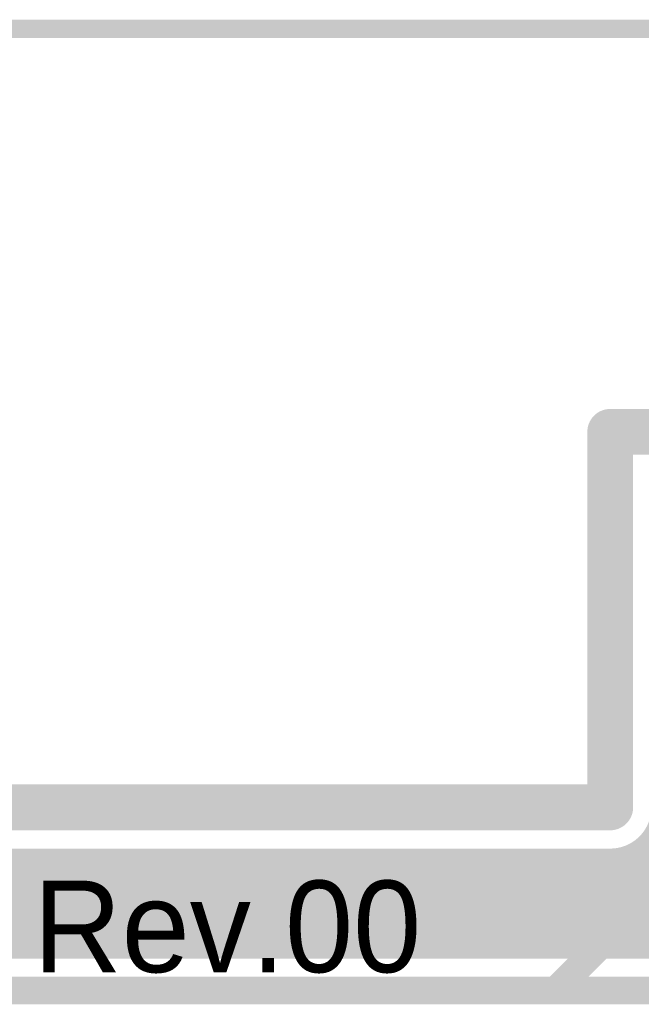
# Model space of a CAD drawing. Extents: x 7.17 to 14.1, y 4 to 11.75.
# Tile 190 of 219: x 11.15 to 11.49, y 8.54 to 9.08. Entities that reach past the tile are written whole.
import ezdxf

# ---------------------------------------------------------------- set-up
doc = ezdxf.new("R2010")
doc.units = 0
for name, color, linetype in [('BOTTOMLAYER', 5, 'CONTINUOUS'), ('KEEPOUTLAYER', 6, 'CONTINUOUS'), ('MECHANICAL2', 216, 'CONTINUOUS'), ('MECHANICAL3', 76, 'CONTINUOUS'), ('MULTILAYER', 9, 'CONTINUOUS'), ('TOPLAYER', 1, 'CONTINUOUS'), ('TOPOVERLAY', 2, 'CONTINUOUS')]:
    doc.layers.add(name, color=color, linetype=linetype)

msp = doc.modelspace()

# ---------------------------------------------------------------- linework, layer by layer
at = {"layer": 'BOTTOMLAYER'}
for points, const_width in [([(11.435289, 8.5715), (11.692289, 8.8285)], 0.008), ([(11.44236, 8.5715), (11.69936, 8.8285)], 0.008), ([(11.449432, 8.5715), (11.706432, 8.8285)], 0.008), ([(11.456503, 8.5715), (11.713503, 8.8285)], 0.008), ([(11.463574, 8.5715), (11.720574, 8.8285)], 0.008), ([(11.470645, 8.5715), (11.727645, 8.8285)], 0.008), ([(11.477716, 8.5715), (11.734716, 8.8285)], 0.008), ([(11.484787, 8.5715), (11.741787, 8.8285)], 0.008), ([(11.049489, 8.671726), (11.149715, 8.5715)], 0.008), ([(11.48724, 8.629957), (11.545697, 8.5715)], 0.008), ([(11.490697, 8.633571), (11.552768, 8.5715)], 0.008), ([(11.095877, 8.5715), (11.147877, 8.6235)], 0.008), ([(11.102948, 8.5715), (11.154948, 8.6235)], 0.008), ([(11.104155, 8.624131), (11.156786, 8.5715)], 0.008), ([(11.109904, 8.6235), (11.469904, 8.6235)], 0.008), ([(11.110019, 8.5715), (11.162019, 8.6235)], 0.008), ([(11.111857, 8.6235), (11.163857, 8.5715)], 0.008), ([(11.11709, 8.5715), (11.16909, 8.6235)], 0.008), ([(11.118929, 8.6235), (11.170929, 8.5715)], 0.008), ([(11.124161, 8.5715), (11.176161, 8.6235)], 0.008), ([(11.126, 8.6235), (11.178, 8.5715)], 0.008), ([(11.131232, 8.5715), (11.183232, 8.6235)], 0.008), ([(11.133071, 8.6235), (11.185071, 8.5715)], 0.008), ([(11.138303, 8.5715), (11.190303, 8.6235)], 0.008), ([(11.140142, 8.6235), (11.192142, 8.5715)], 0.008), ([(11.145374, 8.5715), (11.197374, 8.6235)], 0.008), ([(11.147213, 8.6235), (11.199213, 8.5715)], 0.008), ([(11.152445, 8.5715), (11.204445, 8.6235)], 0.008), ([(11.154284, 8.6235), (11.206284, 8.5715)], 0.008), ([(11.159517, 8.5715), (11.211517, 8.6235)], 0.008), ([(11.161355, 8.6235), (11.213355, 8.5715)], 0.008), ([(11.166588, 8.5715), (11.218588, 8.6235)], 0.008), ([(11.168426, 8.6235), (11.220426, 8.5715)], 0.008), ([(11.173659, 8.5715), (11.225659, 8.6235)], 0.008), ([(11.175497, 8.6235), (11.227497, 8.5715)], 0.008), ([(11.18073, 8.5715), (11.23273, 8.6235)], 0.008), ([(11.182568, 8.6235), (11.234568, 8.5715)], 0.008), ([(11.187801, 8.5715), (11.239801, 8.6235)], 0.008), ([(11.18964, 8.6235), (11.241639, 8.5715)], 0.008), ([(11.194872, 8.5715), (11.246872, 8.6235)], 0.008), ([(11.196711, 8.6235), (11.248711, 8.5715)], 0.008), ([(11.201943, 8.5715), (11.253943, 8.6235)], 0.008), ([(11.203782, 8.6235), (11.255782, 8.5715)], 0.008), ([(11.209014, 8.5715), (11.261014, 8.6235)], 0.008), ([(11.210853, 8.6235), (11.262853, 8.5715)], 0.008), ([(11.216085, 8.5715), (11.268085, 8.6235)], 0.008), ([(11.217924, 8.6235), (11.269924, 8.5715)], 0.008), ([(11.223156, 8.5715), (11.275156, 8.6235)], 0.008), ([(11.224995, 8.6235), (11.276995, 8.5715)], 0.008), ([(11.230227, 8.5715), (11.282227, 8.6235)], 0.008), ([(11.232066, 8.6235), (11.284066, 8.5715)], 0.008), ([(11.237299, 8.5715), (11.289299, 8.6235)], 0.008), ([(11.239137, 8.6235), (11.291137, 8.5715)], 0.008), ([(11.24437, 8.5715), (11.29637, 8.6235)], 0.008), ([(11.246208, 8.6235), (11.298208, 8.5715)], 0.008), ([(11.251441, 8.5715), (11.303441, 8.6235)], 0.008), ([(11.253279, 8.6235), (11.305279, 8.5715)], 0.008), ([(11.258512, 8.5715), (11.310512, 8.6235)], 0.008), ([(11.26035, 8.6235), (11.312351, 8.5715)], 0.008), ([(11.265583, 8.5715), (11.317583, 8.6235)], 0.008), ([(11.267422, 8.6235), (11.319422, 8.5715)], 0.008), ([(11.272654, 8.5715), (11.324654, 8.6235)], 0.008), ([(11.274493, 8.6235), (11.326493, 8.5715)], 0.008), ([(11.279725, 8.5715), (11.331725, 8.6235)], 0.008), ([(11.281564, 8.6235), (11.333564, 8.5715)], 0.008), ([(11.286796, 8.5715), (11.338796, 8.6235)], 0.008), ([(11.288635, 8.6235), (11.340635, 8.5715)], 0.008), ([(11.293867, 8.5715), (11.345867, 8.6235)], 0.008), ([(11.295706, 8.6235), (11.347706, 8.5715)], 0.008), ([(11.300939, 8.5715), (11.352939, 8.6235)], 0.008), ([(11.302777, 8.6235), (11.354777, 8.5715)], 0.008), ([(11.30801, 8.5715), (11.36001, 8.6235)], 0.008), ([(11.309848, 8.6235), (11.361848, 8.5715)], 0.008), ([(11.315081, 8.5715), (11.367081, 8.6235)], 0.008), ([(11.316919, 8.6235), (11.368919, 8.5715)], 0.008), ([(11.322152, 8.5715), (11.374152, 8.6235)], 0.008), ([(11.32399, 8.6235), (11.37599, 8.5715)], 0.008), ([(11.329223, 8.5715), (11.381223, 8.6235)], 0.008), ([(11.331062, 8.6235), (11.383062, 8.5715)], 0.008), ([(11.336294, 8.5715), (11.388294, 8.6235)], 0.008), ([(11.338133, 8.6235), (11.390133, 8.5715)], 0.008), ([(11.343365, 8.5715), (11.395365, 8.6235)], 0.008), ([(11.345204, 8.6235), (11.397204, 8.5715)], 0.008), ([(11.350436, 8.5715), (11.402436, 8.6235)], 0.008), ([(11.352275, 8.6235), (11.404275, 8.5715)], 0.008), ([(11.357507, 8.5715), (11.409507, 8.6235)], 0.008), ([(11.359346, 8.6235), (11.411346, 8.5715)], 0.008), ([(11.364578, 8.5715), (11.416578, 8.6235)], 0.008), ([(11.366417, 8.6235), (11.418417, 8.5715)], 0.008), ([(11.37165, 8.5715), (11.423649, 8.6235)], 0.008), ([(11.373488, 8.6235), (11.425488, 8.5715)], 0.008), ([(11.378721, 8.5715), (11.430721, 8.6235)], 0.008), ([(11.380559, 8.6235), (11.432559, 8.5715)], 0.008), ([(11.385792, 8.5715), (11.437792, 8.6235)], 0.008), ([(11.38763, 8.6235), (11.43963, 8.5715)], 0.008), ([(11.392863, 8.5715), (11.444863, 8.6235)], 0.008), ([(11.394701, 8.6235), (11.446701, 8.5715)], 0.008), ([(11.399934, 8.5715), (11.451934, 8.6235)], 0.008), ([(11.401772, 8.6235), (11.453772, 8.5715)], 0.008), ([(11.407005, 8.5715), (11.459005, 8.6235)], 0.008), ([(11.408844, 8.6235), (11.460844, 8.5715)], 0.008), ([(11.414076, 8.5715), (11.466076, 8.6235)], 0.008), ([(11.415915, 8.6235), (11.467915, 8.5715)], 0.008), ([(11.421147, 8.5715), (11.473376, 8.623728)], 0.008), ([(11.422986, 8.6235), (11.474986, 8.5715)], 0.008), ([(11.428218, 8.5715), (11.484804, 8.628085)], 0.008), ([(11.430057, 8.6235), (11.482057, 8.5715)], 0.008), ([(11.437128, 8.6235), (11.489128, 8.5715)], 0.008), ([(11.444199, 8.6235), (11.496199, 8.5715)], 0.008), ([(11.45127, 8.6235), (11.50327, 8.5715)], 0.008), ([(11.458341, 8.6235), (11.510341, 8.5715)], 0.008), ([(11.465412, 8.6235), (11.517412, 8.5715)], 0.008), ([(11.472369, 8.623615), (11.524484, 8.5715)], 0.008), ([(11.478217, 8.624838), (11.531555, 8.5715)], 0.008), ([(11.483104, 8.627022), (11.538626, 8.5715)], 0.008), ([(10.65681, 8.5715), (11.728998, 8.5715)], 0.008), ([(10.647904, 8.55), (11.737904, 8.55)], 0.015)]:
    msp.add_lwpolyline(points, dxfattribs=dict(at, const_width=const_width))
at = {"layer": 'BOTTOMLAYER', "const_width": 0.008}
msp.add_lwpolyline([(11.496404, 8.65, -0.414214), (11.469904, 8.6235)], format="xyb", dxfattribs=at)
msp.add_lwpolyline([(11.496404, 8.65, -0.414214), (11.469904, 8.6235)], format="xyb", dxfattribs=at)
at = {"layer": 'BOTTOMLAYER', "const_width": 0.004}
for points in [[(11.48524, 8.629957, 1), (11.48924, 8.629957, 1)], [(11.488697, 8.633571, 1), (11.492697, 8.633571, 1)], [(11.145213, 8.6235, 1), (11.149213, 8.6235, 1)], [(11.145877, 8.6235, 1), (11.149877, 8.6235, 1)], [(11.152284, 8.6235, 1), (11.156284, 8.6235, 1)], [(11.152948, 8.6235, 1), (11.156948, 8.6235, 1)], [(11.159355, 8.6235, 1), (11.163355, 8.6235, 1)], [(11.160019, 8.6235, 1), (11.164019, 8.6235, 1)], [(11.166426, 8.6235, 1), (11.170426, 8.6235, 1)], [(11.16709, 8.6235, 1), (11.17109, 8.6235, 1)], [(11.173497, 8.6235, 1), (11.177497, 8.6235, 1)], [(11.174161, 8.6235, 1), (11.178161, 8.6235, 1)], [(11.180568, 8.6235, 1), (11.184568, 8.6235, 1)], [(11.181232, 8.6235, 1), (11.185232, 8.6235, 1)], [(11.187639, 8.6235, 1), (11.19164, 8.6235, 1)], [(11.188303, 8.6235, 1), (11.192303, 8.6235, 1)], [(11.194711, 8.6235, 1), (11.198711, 8.6235, 1)], [(11.195374, 8.6235, 1), (11.199374, 8.6235, 1)], [(11.201782, 8.6235, 1), (11.205782, 8.6235, 1)], [(11.202445, 8.6235, 1), (11.206445, 8.6235, 1)], [(11.208853, 8.6235, 1), (11.212853, 8.6235, 1)], [(11.209516, 8.6235, 1), (11.213517, 8.6235, 1)], [(11.215924, 8.6235, 1), (11.219924, 8.6235, 1)], [(11.216588, 8.6235, 1), (11.220588, 8.6235, 1)], [(11.222995, 8.6235, 1), (11.226995, 8.6235, 1)], [(11.223659, 8.6235, 1), (11.227659, 8.6235, 1)], [(11.230066, 8.6235, 1), (11.234066, 8.6235, 1)], [(11.23073, 8.6235, 1), (11.23473, 8.6235, 1)], [(11.237137, 8.6235, 1), (11.241137, 8.6235, 1)], [(11.237801, 8.6235, 1), (11.241801, 8.6235, 1)], [(11.244208, 8.6235, 1), (11.248208, 8.6235, 1)], [(11.244872, 8.6235, 1), (11.248872, 8.6235, 1)], [(11.251279, 8.6235, 1), (11.255279, 8.6235, 1)], [(11.251943, 8.6235, 1), (11.255943, 8.6235, 1)], [(11.258351, 8.6235, 1), (11.262351, 8.6235, 1)], [(11.259014, 8.6235, 1), (11.263014, 8.6235, 1)], [(11.265422, 8.6235, 1), (11.269422, 8.6235, 1)], [(11.266085, 8.6235, 1), (11.270085, 8.6235, 1)], [(11.272493, 8.6235, 1), (11.276493, 8.6235, 1)], [(11.273156, 8.6235, 1), (11.277156, 8.6235, 1)], [(11.279564, 8.6235, 1), (11.283564, 8.6235, 1)], [(11.280228, 8.6235, 1), (11.284228, 8.6235, 1)], [(11.286635, 8.6235, 1), (11.290635, 8.6235, 1)], [(11.287299, 8.6235, 1), (11.291299, 8.6235, 1)], [(11.293706, 8.6235, 1), (11.297706, 8.6235, 1)], [(11.29437, 8.6235, 1), (11.29837, 8.6235, 1)], [(11.300777, 8.6235, 1), (11.304777, 8.6235, 1)], [(11.301441, 8.6235, 1), (11.305441, 8.6235, 1)], [(11.307848, 8.6235, 1), (11.311848, 8.6235, 1)], [(11.308512, 8.6235, 1), (11.312512, 8.6235, 1)], [(11.314919, 8.6235, 1), (11.318919, 8.6235, 1)], [(11.315583, 8.6235, 1), (11.319583, 8.6235, 1)], [(11.32199, 8.6235, 1), (11.32599, 8.6235, 1)], [(11.322654, 8.6235, 1), (11.326654, 8.6235, 1)], [(11.329061, 8.6235, 1), (11.333061, 8.6235, 1)], [(11.329725, 8.6235, 1), (11.333725, 8.6235, 1)], [(11.336133, 8.6235, 1), (11.340133, 8.6235, 1)], [(11.336796, 8.6235, 1), (11.340796, 8.6235, 1)], [(11.343204, 8.6235, 1), (11.347204, 8.6235, 1)], [(11.343867, 8.6235, 1), (11.347867, 8.6235, 1)], [(11.350275, 8.6235, 1), (11.354275, 8.6235, 1)], [(11.350938, 8.6235, 1), (11.354938, 8.6235, 1)], [(11.357346, 8.6235, 1), (11.361346, 8.6235, 1)], [(11.35801, 8.6235, 1), (11.36201, 8.6235, 1)], [(11.364417, 8.6235, 1), (11.368417, 8.6235, 1)], [(11.365081, 8.6235, 1), (11.369081, 8.6235, 1)], [(11.371488, 8.6235, 1), (11.375488, 8.6235, 1)], [(11.372152, 8.6235, 1), (11.376152, 8.6235, 1)], [(11.378559, 8.6235, 1), (11.382559, 8.6235, 1)], [(11.379223, 8.6235, 1), (11.383223, 8.6235, 1)], [(11.38563, 8.6235, 1), (11.38963, 8.6235, 1)], [(11.386294, 8.6235, 1), (11.390294, 8.6235, 1)], [(11.392701, 8.6235, 1), (11.396701, 8.6235, 1)], [(11.393365, 8.6235, 1), (11.397365, 8.6235, 1)], [(11.399772, 8.6235, 1), (11.403773, 8.6235, 1)], [(11.400436, 8.6235, 1), (11.404436, 8.6235, 1)], [(11.406844, 8.6235, 1), (11.410844, 8.6235, 1)], [(11.407507, 8.6235, 1), (11.411507, 8.6235, 1)], [(11.413915, 8.6235, 1), (11.417915, 8.6235, 1)], [(11.414578, 8.6235, 1), (11.418578, 8.6235, 1)], [(11.420986, 8.6235, 1), (11.424986, 8.6235, 1)], [(11.421649, 8.6235, 1), (11.42565, 8.6235, 1)], [(11.428057, 8.6235, 1), (11.432057, 8.6235, 1)], [(11.428721, 8.6235, 1), (11.432721, 8.6235, 1)], [(11.435128, 8.6235, 1), (11.439128, 8.6235, 1)], [(11.435792, 8.6235, 1), (11.439792, 8.6235, 1)], [(11.442199, 8.6235, 1), (11.446199, 8.6235, 1)], [(11.442863, 8.6235, 1), (11.446863, 8.6235, 1)], [(11.44927, 8.6235, 1), (11.45327, 8.6235, 1)], [(11.449934, 8.6235, 1), (11.453934, 8.6235, 1)], [(11.456341, 8.6235, 1), (11.460341, 8.6235, 1)], [(11.457005, 8.6235, 1), (11.461005, 8.6235, 1)], [(11.463412, 8.6235, 1), (11.467412, 8.6235, 1)], [(11.464076, 8.6235, 1), (11.468076, 8.6235, 1)], [(11.467904, 8.6235, 1), (11.471904, 8.6235, 1)], [(11.467904, 8.6235, 1), (11.471904, 8.6235, 1)], [(11.467904, 8.6235, 1), (11.471904, 8.6235, 1)], [(11.470369, 8.623615, 1), (11.474369, 8.623615, 1)], [(11.471376, 8.623728, 1), (11.475376, 8.623728, 1)], [(11.476217, 8.624838, 1), (11.480217, 8.624838, 1)], [(11.481104, 8.627022, 1), (11.485104, 8.627022, 1)], [(11.482804, 8.628085, 1), (11.486804, 8.628085, 1)], [(11.143374, 8.5715, 1), (11.147374, 8.5715, 1)], [(11.147715, 8.5715, 1), (11.151715, 8.5715, 1)], [(11.150445, 8.5715, 1), (11.154445, 8.5715, 1)], [(11.154786, 8.5715, 1), (11.158786, 8.5715, 1)], [(11.157516, 8.5715, 1), (11.161516, 8.5715, 1)], [(11.161857, 8.5715, 1), (11.165857, 8.5715, 1)], [(11.164588, 8.5715, 1), (11.168588, 8.5715, 1)], [(11.168928, 8.5715, 1), (11.172928, 8.5715, 1)], [(11.171659, 8.5715, 1), (11.175659, 8.5715, 1)], [(11.176, 8.5715, 1), (11.18, 8.5715, 1)], [(11.17873, 8.5715, 1), (11.18273, 8.5715, 1)], [(11.183071, 8.5715, 1), (11.187071, 8.5715, 1)], [(11.185801, 8.5715, 1), (11.189801, 8.5715, 1)], [(11.190142, 8.5715, 1), (11.194142, 8.5715, 1)], [(11.192872, 8.5715, 1), (11.196872, 8.5715, 1)], [(11.197213, 8.5715, 1), (11.201213, 8.5715, 1)], [(11.199943, 8.5715, 1), (11.203943, 8.5715, 1)], [(11.204284, 8.5715, 1), (11.208284, 8.5715, 1)], [(11.207014, 8.5715, 1), (11.211014, 8.5715, 1)], [(11.211355, 8.5715, 1), (11.215355, 8.5715, 1)], [(11.214085, 8.5715, 1), (11.218085, 8.5715, 1)], [(11.218426, 8.5715, 1), (11.222426, 8.5715, 1)], [(11.221156, 8.5715, 1), (11.225156, 8.5715, 1)], [(11.225497, 8.5715, 1), (11.229497, 8.5715, 1)], [(11.228227, 8.5715, 1), (11.232228, 8.5715, 1)], [(11.232568, 8.5715, 1), (11.236568, 8.5715, 1)], [(11.235299, 8.5715, 1), (11.239299, 8.5715, 1)], [(11.239639, 8.5715, 1), (11.24364, 8.5715, 1)], [(11.24237, 8.5715, 1), (11.24637, 8.5715, 1)], [(11.246711, 8.5715, 1), (11.250711, 8.5715, 1)], [(11.249441, 8.5715, 1), (11.253441, 8.5715, 1)], [(11.253782, 8.5715, 1), (11.257782, 8.5715, 1)], [(11.256512, 8.5715, 1), (11.260512, 8.5715, 1)], [(11.260853, 8.5715, 1), (11.264853, 8.5715, 1)], [(11.263583, 8.5715, 1), (11.267583, 8.5715, 1)], [(11.267924, 8.5715, 1), (11.271924, 8.5715, 1)], [(11.270654, 8.5715, 1), (11.274654, 8.5715, 1)], [(11.274995, 8.5715, 1), (11.278995, 8.5715, 1)], [(11.277725, 8.5715, 1), (11.281725, 8.5715, 1)], [(11.282066, 8.5715, 1), (11.286066, 8.5715, 1)], [(11.284796, 8.5715, 1), (11.288796, 8.5715, 1)], [(11.289137, 8.5715, 1), (11.293137, 8.5715, 1)], [(11.291867, 8.5715, 1), (11.295867, 8.5715, 1)], [(11.296208, 8.5715, 1), (11.300208, 8.5715, 1)], [(11.298939, 8.5715, 1), (11.302938, 8.5715, 1)], [(11.303279, 8.5715, 1), (11.307279, 8.5715, 1)], [(11.30601, 8.5715, 1), (11.31001, 8.5715, 1)], [(11.310351, 8.5715, 1), (11.31435, 8.5715, 1)], [(11.313081, 8.5715, 1), (11.317081, 8.5715, 1)], [(11.317422, 8.5715, 1), (11.321422, 8.5715, 1)], [(11.320152, 8.5715, 1), (11.324152, 8.5715, 1)], [(11.324493, 8.5715, 1), (11.328493, 8.5715, 1)], [(11.327223, 8.5715, 1), (11.331223, 8.5715, 1)], [(11.331564, 8.5715, 1), (11.335564, 8.5715, 1)], [(11.334294, 8.5715, 1), (11.338294, 8.5715, 1)], [(11.338635, 8.5715, 1), (11.342635, 8.5715, 1)], [(11.341365, 8.5715, 1), (11.345365, 8.5715, 1)], [(11.345706, 8.5715, 1), (11.349706, 8.5715, 1)], [(11.348436, 8.5715, 1), (11.352436, 8.5715, 1)], [(11.352777, 8.5715, 1), (11.356777, 8.5715, 1)], [(11.355507, 8.5715, 1), (11.359507, 8.5715, 1)], [(11.359848, 8.5715, 1), (11.363848, 8.5715, 1)], [(11.362578, 8.5715, 1), (11.366578, 8.5715, 1)], [(11.366919, 8.5715, 1), (11.370919, 8.5715, 1)], [(11.369649, 8.5715, 1), (11.37365, 8.5715, 1)], [(11.37399, 8.5715, 1), (11.37799, 8.5715, 1)], [(11.376721, 8.5715, 1), (11.380721, 8.5715, 1)], [(11.381061, 8.5715, 1), (11.385062, 8.5715, 1)], [(11.383792, 8.5715, 1), (11.387792, 8.5715, 1)], [(11.388133, 8.5715, 1), (11.392133, 8.5715, 1)], [(11.390863, 8.5715, 1), (11.394863, 8.5715, 1)], [(11.395204, 8.5715, 1), (11.399204, 8.5715, 1)], [(11.397934, 8.5715, 1), (11.401934, 8.5715, 1)], [(11.402275, 8.5715, 1), (11.406275, 8.5715, 1)], [(11.405005, 8.5715, 1), (11.409005, 8.5715, 1)], [(11.409346, 8.5715, 1), (11.413346, 8.5715, 1)], [(11.412076, 8.5715, 1), (11.416076, 8.5715, 1)], [(11.416417, 8.5715, 1), (11.420417, 8.5715, 1)], [(11.419147, 8.5715, 1), (11.423147, 8.5715, 1)], [(11.423488, 8.5715, 1), (11.427488, 8.5715, 1)], [(11.426218, 8.5715, 1), (11.430218, 8.5715, 1)], [(11.430559, 8.5715, 1), (11.434559, 8.5715, 1)], [(11.433289, 8.5715, 1), (11.437289, 8.5715, 1)], [(11.43763, 8.5715, 1), (11.44163, 8.5715, 1)], [(11.440361, 8.5715, 1), (11.444361, 8.5715, 1)], [(11.444701, 8.5715, 1), (11.448701, 8.5715, 1)], [(11.447432, 8.5715, 1), (11.451432, 8.5715, 1)], [(11.451773, 8.5715, 1), (11.455773, 8.5715, 1)], [(11.454503, 8.5715, 1), (11.458503, 8.5715, 1)], [(11.458844, 8.5715, 1), (11.462844, 8.5715, 1)], [(11.461574, 8.5715, 1), (11.465574, 8.5715, 1)], [(11.465915, 8.5715, 1), (11.469915, 8.5715, 1)], [(11.468645, 8.5715, 1), (11.472645, 8.5715, 1)], [(11.472986, 8.5715, 1), (11.476986, 8.5715, 1)], [(11.475716, 8.5715, 1), (11.479716, 8.5715, 1)], [(11.480057, 8.5715, 1), (11.484057, 8.5715, 1)], [(11.482787, 8.5715, 1), (11.486787, 8.5715, 1)], [(11.487128, 8.5715, 1), (11.491128, 8.5715, 1)]]:
    msp.add_lwpolyline(points, format="xyb", close=True, dxfattribs=at)
at = {"layer": 'KEEPOUTLAYER', "const_width": 0.025}
for points in [[(11.469904, 8.65), (11.469904, 8.855)], [(11.469904, 8.855), (12.289904, 8.855)], [(11.109904, 8.65), (11.469904, 8.65)]]:
    msp.add_lwpolyline(points, dxfattribs=at)
at = {"layer": 'KEEPOUTLAYER', "const_width": 0.0125}
for points in [[(11.463654, 8.855, 1), (11.476154, 8.855, 1)], [(11.463654, 8.855, 1), (11.476154, 8.855, 1)], [(11.463654, 8.65, 1), (11.476154, 8.65, 1)], [(11.463654, 8.65, 1), (11.476154, 8.65, 1)]]:
    msp.add_lwpolyline(points, format="xyb", close=True, dxfattribs=at)
at = {"layer": 'MECHANICAL2', "const_width": 0.01}
msp.add_lwpolyline([(10.279739, 9.075), (12.289904, 9.075)], dxfattribs=at)
at = {"layer": 'MECHANICAL3', "const_width": 0.01}
for points in [[(11.469904, 8.65), (11.469904, 8.855)], [(11.469904, 8.855), (12.289904, 8.855)], [(11.109904, 8.65), (11.469904, 8.65)]]:
    msp.add_lwpolyline(points, dxfattribs=at)
at = {"layer": 'MECHANICAL3', "const_width": 0.005}
for points in [[(11.467404, 8.855, 1), (11.472404, 8.855, 1)], [(11.467404, 8.855, 1), (11.472404, 8.855, 1)], [(11.467404, 8.65, 1), (11.472404, 8.65, 1)], [(11.467404, 8.65, 1), (11.472404, 8.65, 1)]]:
    msp.add_lwpolyline(points, format="xyb", close=True, dxfattribs=at)
at = {"layer": 'MULTILAYER', "const_width": 0.01}
for points in [[(11.469904, 8.65), (11.469904, 8.855)], [(11.469904, 8.855), (12.289904, 8.855)], [(11.109904, 8.65), (11.469904, 8.65)]]:
    msp.add_lwpolyline(points, dxfattribs=at)
at = {"layer": 'MULTILAYER', "const_width": 0.005}
for points in [[(11.467404, 8.855, 1), (11.472404, 8.855, 1)], [(11.467404, 8.855, 1), (11.472404, 8.855, 1)], [(11.467404, 8.65, 1), (11.472404, 8.65, 1)], [(11.467404, 8.65, 1), (11.472404, 8.65, 1)]]:
    msp.add_lwpolyline(points, format="xyb", close=True, dxfattribs=at)
at = {"layer": 'TOPLAYER', "const_width": 0.015}
for points in [[(11.439904, 8.55), (11.619904, 8.73)], [(10.209904, 8.55), (11.439904, 8.55)]]:
    msp.add_lwpolyline(points, dxfattribs=at)
at = {"layer": 'TOPLAYER', "const_width": 0.0075}
msp.add_lwpolyline([(11.436154, 8.55, 1), (11.443654, 8.55, 1)], format="xyb", close=True, dxfattribs=at)
msp.add_lwpolyline([(11.436154, 8.55, 1), (11.443654, 8.55, 1)], format="xyb", close=True, dxfattribs=at)

# ---------------------------------------------------------------- texts
at = {"layer": 'TOPOVERLAY'}
msp.add_text('Rev.00', height=0.05, dxfattribs=at).set_placement((11.154904, 8.56))

doc.saveas('drawing.dxf')
